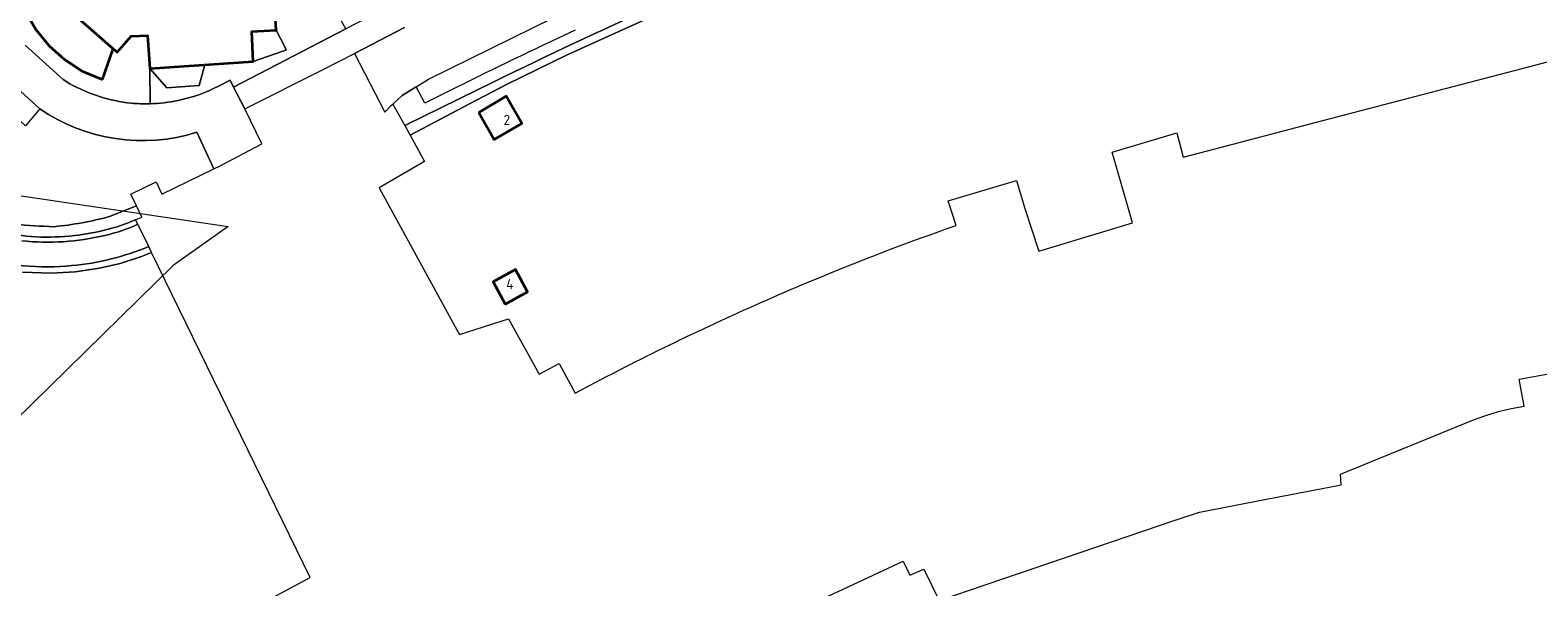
# Model space of a CAD drawing. Header units: metres. Extents: x 237319 to 238937, y 510065 to 511489.
# Tile 133 of 176: x 238254 to 238401, y 510563 to 510618. Entities that reach past the tile are written whole.
import ezdxf
from ezdxf.enums import TextEntityAlignment as Align

# ---------------------------------------------------------------- set-up
doc = ezdxf.new("R2010")
doc.units = ezdxf.units.M
for name, color, linetype, lineweight in [('B-WE-FV-GELEIDING_WILDRASTER-G', 252, 'Continuous', 18), ('B-WE-GR-BEPLANTING_CULTUUR_BODEMBEDEKKER-GV', 252, 'Continuous', 18), ('B-WE-KG-GRENS_PERCEEL-GV', 252, 'Continuous', 18), ('B-WE-OG-BEBOUWING-G', 252, 'Continuous', 35), ('B-WE-OG-BEBOUWING-GV', 252, 'Continuous', 35), ('B-WE-OG-BEBOUWING_HUISNUMMER-T18', 252, 'Continuous', 18), ('B-WE-OG-WATER-GV', 252, 'Continuous', 18), ('B-WE-VH-GESLOTENVERHARDING-GV', 252, 'Continuous', 18), ('B-WE-VH-OPENVERHARDING-GV', 252, 'Continuous', 18)]:
    doc.layers.add(name, color=color, linetype=linetype, lineweight=lineweight)
doc.styles.add('NLCS-ISO-M100-T18', font='NLCS-ISO.ttf', dxfattribs={"height": 0.18})

# ---------------------------------------------------------------- blocks, each defined once
blk = doc.blocks.new('brk-2025')
at = {"layer": 'B-WE-KG-GRENS_PERCEEL-GV', "flags": 128}
for points in [[(238313.155, 510553.485), (238339.178, 510565.607), (238339.819, 510564.263), (238341.178, 510564.829), (238342.68, 510561.751), (238365.856, 510569.639), (238368.244, 510570.448), (238373.799, 510571.516), (238380.254, 510572.757), (238381.643, 510573.024), (238382.122, 510573.116), (238382.078, 510574.15), (238395.104, 510579.484), (238396.318, 510579.93), (238397.557, 510580.304), (238398.816, 510580.604), (238400.09, 510580.828), (238399.609, 510583.499), (238410.026, 510585.376)], [(238684.981, 510851.961), (238651.961, 510854.301), (238638.972, 510855.507), (238601.829, 510858.689), (238551.952, 510858.287), (238502.093, 510852.531), (238452.711, 510841.197), (238403.109, 510821.014), (238354.023, 510792.177), (238325.986, 510768.014), (238290.887, 510728.696), (238277.933, 510706.512), (238265.555, 510685.343), (238262.406, 510678.404), (238247.485, 510638.42), (238240.276, 510603.337), (238272.94, 510598.481), (238267.546, 510594.635), (238250.227, 510577.667), (238249.058, 510575.878), (238236.176, 510580.823), (238231.922, 510549.452)], [(238277.656, 510617.764), (238278.506, 510616.127), (238278.644, 510615.807), (238278.296, 510615.681), (238275.396, 510614.666), (238270.647, 510614.344), (238270.111, 510612.333), (238266.916, 510612.096), (238265.242, 510613.977), (238265.031, 510617.233), (238263.421, 510617.156), (238262.062, 510615.6), (238261.675, 510615.928), (238260.611, 510612.906), (238258.628, 510613.738), (238256.901, 510614.861), (238255.366, 510616.22), (238254.062, 510617.82)], [(238254.062, 510617.82), (238255.366, 510616.22), (238256.901, 510614.861), (238258.628, 510613.738), (238260.611, 510612.906), (238261.675, 510615.928), (238262.062, 510615.6), (238263.421, 510617.156), (238265.031, 510617.233), (238265.242, 510613.977), (238266.916, 510612.096), (238270.111, 510612.333), (238270.647, 510614.344), (238275.396, 510614.666), (238278.296, 510615.681), (238278.644, 510615.807), (238278.506, 510616.127), (238277.656, 510617.764)]]:
    blk.add_lwpolyline(points, dxfattribs=at)
at = {"layer": 'B-WE-OG-BEBOUWING-G', "flags": 128}
blk.add_lwpolyline([(238253.461, 510624.385), (238256.706, 510624.554), (238256.825, 510622.949), (238255.447, 510621.411), (238255.819, 510621.082), (238261.675, 510615.928), (238262.062, 510615.6), (238263.421, 510617.156), (238265.031, 510617.233), (238265.242, 510613.977), (238275.396, 510614.666), (238275.265, 510617.622), (238277.656, 510617.764), (238277.45, 510620.978), (238281.641, 510623.051), (238278.588, 510629.405), (238276.977, 510628.621), (238266.553, 510637.828), (238267.211, 510639.477), (238260.518, 510642.098), (238258.603, 510637.295), (238255.659, 510637.118), (238255.818, 510634.725), (238252.824, 510634.534)], dxfattribs=at)
for points in [[(238297.549, 510609.663), (238299.035, 510607.038), (238301.768, 510608.603), (238300.229, 510611.28)], [(238300.127, 510590.864), (238302.321, 510592.062), (238301.122, 510594.256), (238298.928, 510593.058)]]:
    blk.add_lwpolyline(points, close=True, dxfattribs=at)
at = {"layer": 'B-WE-OG-BEBOUWING_HUISNUMMER-T18', "style": 'NLCS-ISO-M100-T18'}
for s, p in [('2', (238300.28, 510608.944)), ('4', (238300.583, 510592.824))]:
    blk.add_text(s, height=1, dxfattribs=at).set_placement(p, align=Align.MIDDLE)
blk = doc.blocks.new('bgt-2025')
at = {"layer": 'B-WE-GR-BEPLANTING_CULTUUR_BODEMBEDEKKER-GV', "flags": 128}
blk.add_lwpolyline([(238299.141, 510612.756), (238290.266, 510608.387), (238290.792, 510607.434), (238296.628, 510610.535), (238300.3, 510612.465), (238306.132, 510615.303), (238313.999, 510618.883), (238319.691, 510621.3), (238323.836, 510622.982), (238330.643, 510625.593), (238336.935, 510627.762), (238346.545, 510630.9), (238351.938, 510632.482), (238357.342, 510633.943), (238372.779, 510637.986), (238384.838, 510641.156), (238403.98, 510646.094), (238403.777, 510647.028), (238388.646, 510642.953), (238377.541, 510640.052), (238366.603, 510637.161)], dxfattribs=at)
at = {"layer": 'B-WE-GR-BEPLANTING_CULTUUR_BODEMBEDEKKER-GV'}
blk.add_lwpolyline([(238314.694, 510620.066, 0.0080959), (238299.141, 510612.756)], format="xyb", dxfattribs=at)
at = {"layer": 'B-WE-OG-BEBOUWING-GV', "flags": 128}
blk.add_lwpolyline([(238253.461, 510624.385), (238256.706, 510624.554), (238256.825, 510622.949), (238255.447, 510621.411), (238255.819, 510621.082), (238261.675, 510615.928), (238262.062, 510615.6), (238263.421, 510617.156), (238265.031, 510617.233), (238265.242, 510613.977), (238275.396, 510614.666), (238275.265, 510617.622), (238277.656, 510617.764), (238277.45, 510620.978), (238281.641, 510623.051), (238278.588, 510629.405), (238276.977, 510628.621), (238266.553, 510637.828), (238267.211, 510639.477), (238260.518, 510642.098), (238258.603, 510637.295), (238255.659, 510637.118), (238255.818, 510634.725), (238252.824, 510634.534)], dxfattribs=at)
blk.add_lwpolyline([(238260.611, 510612.906), (238261.675, 510615.928), (238255.819, 510621.082), (238252.984, 510619.68), (238254.062, 510617.82), (238255.366, 510616.22), (238256.901, 510614.861), (238258.628, 510613.738)], close=True, dxfattribs=at)
at = {"layer": 'B-WE-VH-GESLOTENVERHARDING-GV', "flags": 128}
for points in [[(238344.376, 510598.579), (238343.592, 510601.013), (238350.275, 510603), (238350.931, 510600.794), (238351.074, 510600.352), (238352.466, 510596.054), (238361.647, 510598.85), (238360.398, 510603.287), (238360.303, 510603.624), (238359.659, 510605.79), (238366.005, 510607.677), (238366.633, 510605.283), (238369.009, 510605.906), (238379.59, 510608.68), (238400.632, 510614.196), (238407.359, 510615.959)], [(238403.98, 510646.094), (238384.838, 510641.156), (238372.779, 510637.986), (238357.342, 510633.943), (238351.938, 510632.482), (238346.545, 510630.9), (238336.935, 510627.762), (238330.643, 510625.593), (238323.836, 510622.982), (238319.691, 510621.3), (238313.999, 510618.883), (238306.132, 510615.303), (238300.3, 510612.465)], [(238300.3, 510612.465), (238296.628, 510610.535), (238290.792, 510607.434), (238292.216, 510604.856), (238287.757, 510602.29), (238295.363, 510588.351), (238295.63, 510587.862), (238300.458, 510589.403), (238303.462, 510583.968), (238305.42, 510585.024), (238306.977, 510582.106), (238307.841, 510582.567), (238309.577, 510583.493)]]:
    blk.add_lwpolyline(points, dxfattribs=at)
for points in [[(238297.549, 510609.663), (238300.229, 510611.28), (238301.768, 510608.603), (238299.035, 510607.038)], [(238300.127, 510590.864), (238298.928, 510593.058), (238301.122, 510594.256), (238302.321, 510592.062)]]:
    blk.add_lwpolyline(points, close=True, dxfattribs=at)
at = {"layer": 'B-WE-VH-GESLOTENVERHARDING-GV'}
for points in [[(238330.34, 510593.225, -0.0153722), (238344.376, 510598.579)], [(238327.464, 510592.004, -0.0031517), (238330.34, 510593.225)], [(238309.577, 510583.493, -0.0181774), (238327.464, 510592.004)]]:
    blk.add_lwpolyline(points, format="xyb", dxfattribs=at)
at = {"layer": 'B-WE-VH-OPENVERHARDING-GV', "flags": 128}
for points in [[(238252.759, 510594.009), (238255.589, 510593.888), (238257.947, 510594.022), (238260.315, 510594.375), (238262.336, 510594.857), (238264.427, 510595.541), (238265.432, 510595.932), (238265.146, 510596.52)], [(238338.141, 510638.143), (238343.175, 510639.724), (238345.084, 510640.308), (238344.513, 510642.632), (238339.798, 510641.194), (238338.916, 510640.895), (238330.078, 510637.806), (238319.78, 510634.2), (238312.639, 510631.329), (238305.879, 510628.229), (238304.748, 510627.707), (238299.299, 510625.11), (238295.985, 510623.619), (238289.81, 510620.628), (238284.475, 510617.893), (238273.481, 510612.166)], [(238292.582, 510612.933), (238304.822, 510618.964), (238305.75, 510619.39), (238318.306, 510624.988), (238319.291, 510625.386), (238331.972, 510630.13), (238332.962, 510630.483), (238345.966, 510634.72), (238356.228, 510637.531), (238355.942, 510638.559)], [(238265.275, 510610.532), (238265.242, 510613.977), (238265.031, 510617.233), (238263.421, 510617.156), (238262.062, 510615.6), (238261.675, 510615.928), (238260.611, 510612.906), (238258.628, 510613.738), (238256.901, 510614.861), (238255.366, 510616.22), (238254.062, 510617.82), (238252.984, 510619.68), (238255.819, 510621.082), (238255.447, 510621.411), (238256.825, 510622.949), (238256.706, 510624.554), (238253.461, 510624.385), (238253.15, 510629.335), (238250.252, 510629.398), (238250.175, 510629.149)], [(238284.475, 510617.893), (238281.989, 510622.348), (238281.641, 510623.051), (238277.45, 510620.978), (238277.656, 510617.764), (238275.265, 510617.622), (238275.396, 510614.666), (238265.242, 510613.977), (238265.275, 510610.532)], [(238271.988, 510612.262), (238273.139, 510612.841), (238273.481, 510612.166), (238284.475, 510617.893)], [(238273.481, 510612.166), (238274.562, 510610.03), (238282.261, 510613.903), (238285.323, 510615.48), (238290.25, 510618.018)], [(238290.25, 510618.018), (238285.323, 510615.48), (238288.321, 510609.696), (238288.98, 510610.377), (238289.111, 510610.5), (238290.001, 510611.333), (238291.379, 510612.201), (238292.582, 510612.933)], [(238306.996, 510617.763), (238305.266, 510616.937)], [(238253.024, 510616.299), (238256.437, 510613.196)], [(238257.417, 510612.493), (238256.745, 510612.923), (238256.437, 510613.196), (238253.024, 510616.299)], [(238254.468, 510610.026), (238253.074, 510608.371), (238248.502, 510612.586), (238249.919, 510614.16)], [(238249.919, 510614.16), (238254.468, 510610.026)], [(238256.437, 510613.196), (238256.745, 510612.923), (238257.417, 510612.493)], [(238274.562, 510610.03), (238273.481, 510612.166), (238273.139, 510612.841), (238271.988, 510612.262)], [(238293.886, 510611.401), (238292.251, 510610.593), (238291.379, 510612.201), (238290.001, 510611.333), (238289.111, 510610.5), (238290.266, 510608.387), (238299.141, 510612.756)], [(238269.853, 510607.735), (238271.531, 510604.146), (238272.16, 510604.452), (238276.252, 510606.592), (238274.562, 510610.03)], [(238261.296, 510599.449), (238263.936, 510600.517), (238263.393, 510601.654), (238265.872, 510602.857), (238266.427, 510601.664), (238271.531, 510604.146), (238269.853, 510607.735)], [(238263.936, 510600.517), (238261.296, 510599.449)], [(238263.864, 510599.147), (238264.466, 510599.406), (238263.936, 510600.517)], [(238264.089, 510598.693), (238263.864, 510599.147)], [(238265.146, 510596.52), (238264.089, 510598.693)]]:
    blk.add_lwpolyline(points, dxfattribs=at)
at = {"layer": 'B-WE-VH-OPENVERHARDING-GV'}
for points in [[(238299.141, 510612.756, -0.0080959), (238314.694, 510620.066)], [(238305.266, 510616.937, 0.0089762), (238293.886, 510611.401)], [(238257.417, 510612.493, 0.10194), (238263.431, 510610.592)], [(238263.431, 510610.592, -0.10194), (238257.417, 510612.493)], [(238271.988, 510612.262, -0.0695817), (238268.022, 510610.852)], [(238268.022, 510610.852, 0.0695817), (238271.988, 510612.262)], [(238263.431, 510610.592, 0.0303719), (238265.275, 510610.532)], [(238265.275, 510610.532, -0.0303719), (238263.431, 510610.592)], [(238268.022, 510610.852, -0.0448934), (238265.275, 510610.532)], [(238265.275, 510610.532, 0.0448934), (238268.022, 510610.852)], [(238269.853, 510607.735, -0.2308113), (238254.468, 510610.026)], [(238254.468, 510610.026, 0.2308113), (238269.853, 510607.735)], [(238251.987, 510598.704, 0.0159524), (238255.878, 510598.462)], [(238255.878, 510598.462, -0.0159524), (238251.987, 510598.704)], [(238255.878, 510598.462, 0.0400669), (238261.296, 510599.449)], [(238261.296, 510599.449, -0.0400669), (238255.878, 510598.462)], [(238263.864, 510599.147, -0.0780807), (238257.86, 510597.6)], [(238257.86, 510597.6, 0.0780807), (238263.864, 510599.147)], [(238260.843, 510597.604, 0.0483048), (238264.089, 510598.693)], [(238264.089, 510598.693, -0.0483048), (238260.843, 510597.604)], [(238257.86, 510597.6, -0.0885834), (238250.364, 510598.002)], [(238250.364, 510598.002, 0.0885834), (238257.86, 510597.6)], [(238252.692, 510597.074, 0.0863636), (238260.843, 510597.604)], [(238260.843, 510597.604, -0.0863636), (238252.692, 510597.074)], [(238248.149, 510595.562, 0.1006076), (238257.621, 510594.643)], [(238257.621, 510594.643, -0.1006076), (238248.149, 510595.562)], [(238257.621, 510594.643, 0.077462), (238265.146, 510596.52)], [(238265.146, 510596.52, -0.077462), (238257.621, 510594.643)]]:
    blk.add_lwpolyline(points, format="xyb", dxfattribs=at)
at = {"layer": 'B-WE-KG-GRENS_PERCEEL-GV'}
blk.add_blockref('brk-2025', (0, 0), dxfattribs=at)

msp = doc.modelspace()

# ---------------------------------------------------------------- linework, layer by layer
at = {"layer": 'B-WE-OG-WATER-GV', "flags": 128}
msp.add_lwpolyline([(238273.7, 510560.116), (238281.002, 510564.015), (238265.432, 510595.932), (238264.427, 510595.541), (238262.336, 510594.857), (238260.315, 510594.375), (238257.947, 510594.022), (238255.589, 510593.888), (238252.759, 510594.009)], dxfattribs=at)

# ---------------------------------------------------------------- block references
at = {"layer": 'B-WE-FV-GELEIDING_WILDRASTER-G'}
msp.add_blockref('bgt-2025', (0, 0), dxfattribs=at)

doc.saveas('drawing.dxf')
